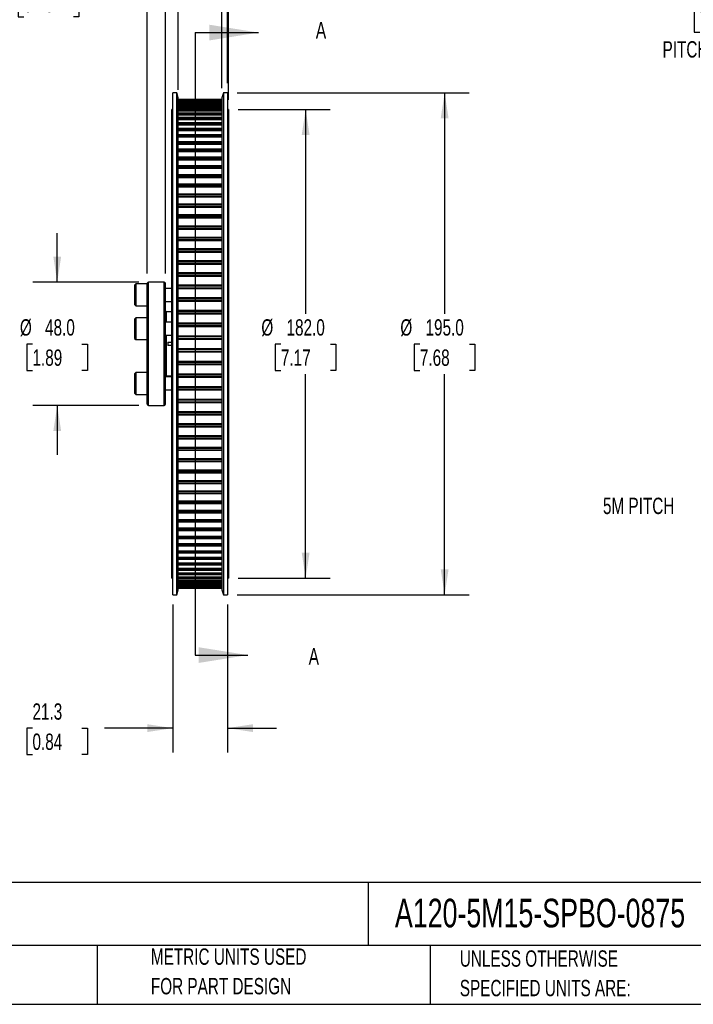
# Model space of a CAD drawing. Header units: millimetres. Extents: x 19 to 820, y 19 to 629.
# Tile 2 of 10: x 332 to 594, y 19 to 401. Entities that reach past the tile are written whole.
import ezdxf

# ---------------------------------------------------------------- set-up
doc = ezdxf.new("R2010")
doc.units = ezdxf.units.MM
doc.header["$LTSCALE"] = 3
doc.layers.add('DIMENSIONS', color=140, linetype='Continuous', lineweight=25)
doc.layers.add('TEXT', color=140, linetype='Continuous', lineweight=25)
doc.styles.add('SLDTEXTSTYLE0', font='TXT', dxfattribs={"width": 0.7})
doc.dimstyles.new('SLDDIMSTYLE0', dxfattribs={"dimtxt": 6.474023, "dimasz": 9.906, "dimexe": 0, "dimexo": 0.0625, "dimgap": 1.618506, "dimtad": 0, "dimtih": 1, "dimtoh": 1, "dimrnd": 1e-09, "dimzin": 4, "dimdsep": 46, "dimtxsty": 'SLDTEXTSTYLE0', "dimsah": 1, "dimcen": 0, "dimadec": 0, "dimazin": 1, "dimtfac": 1, "dimtofl": 0, "dimtmove": 0, "dimatfit": 3, "dimfxl": 0, "dimfrac": 2, "dimtolj": 1, "dimtzin": 12, "dimarcsym": 0})
doc.dimstyles.new('SLDDIMSTYLE3', dxfattribs={"dimtxt": 6.474023, "dimasz": 9.906, "dimexe": 0, "dimexo": 0.0625, "dimgap": 1.618506, "dimtad": 0, "dimtih": 1, "dimtoh": 1, "dimrnd": 1e-09, "dimzin": 4, "dimdsep": 46, "dimtxsty": 'SLDTEXTSTYLE0', "dimsah": 1, "dimcen": 0.09, "dimadec": 0, "dimazin": 1, "dimtfac": 1, "dimtmove": 0, "dimatfit": 0, "dimfxl": 0, "dimfrac": 2, "dimtolj": 1, "dimtzin": 12, "dimarcsym": 0})
doc.dimstyles.new('SLDDIMSTYLE4', dxfattribs={"dimtxt": 6.474023, "dimasz": 9.906, "dimexe": 0, "dimexo": 0.0625, "dimgap": 1.618506, "dimtad": 0, "dimtih": 1, "dimtoh": 1, "dimrnd": 1e-09, "dimzin": 12, "dimdsep": 46, "dimtxsty": 'SLDTEXTSTYLE0', "dimsah": 1, "dimcen": 0.09, "dimadec": 0, "dimazin": 3, "dimtfac": 1, "dimtofl": 0, "dimtmove": 0, "dimatfit": 3, "dimfxl": 0, "dimfrac": 2, "dimtolj": 1, "dimtzin": 12, "dimarcsym": 0})
doc.dimstyles.new('SLDDIMSTYLE5', dxfattribs={"dimtxt": 6.474023, "dimasz": 9.906, "dimexe": 0, "dimexo": 0.0625, "dimgap": 1.618506, "dimtad": 0, "dimtih": 1, "dimtoh": 1, "dimrnd": 1e-09, "dimzin": 4, "dimdsep": 46, "dimtxsty": 'SLDTEXTSTYLE0', "dimsah": 1, "dimcen": 0.09, "dimadec": 0, "dimazin": 1, "dimtfac": 1, "dimtofl": 0, "dimtmove": 0, "dimatfit": 3, "dimfxl": 0, "dimfrac": 2, "dimtolj": 1, "dimtzin": 12, "dimarcsym": 0})
doc.dimstyles.new('SLDDIMSTYLE6', dxfattribs={"dimtxt": 6.474023, "dimasz": 9.906, "dimexe": 0, "dimexo": 0.0625, "dimgap": 1.618506, "dimtad": 0, "dimtih": 1, "dimtoh": 1, "dimrnd": 1e-09, "dimzin": 12, "dimdsep": 46, "dimtxsty": 'SLDTEXTSTYLE0', "dimsah": 1, "dimcen": 0.09, "dimadec": 0, "dimazin": 3, "dimtfac": 1, "dimtmove": 0, "dimatfit": 0, "dimfxl": 0, "dimfrac": 2, "dimtolj": 1, "dimtzin": 12, "dimarcsym": 0})

# ---------------------------------------------------------------- blocks, each defined once
blk = doc.blocks.new('_D_3')
at = {"layer": 'DIMENSIONS'}
for p, q in [((393.43, 415.18), (393.43, 443.39)), ((410.43, 374.9), (410.43, 443.39)), ((454.45, 439.92), (452.27, 439.92)), ((452.27, 439.92), (452.27, 429.63)), ((473.68, 439.92), (475.86, 439.92)), ((475.86, 439.92), (475.86, 429.63)), ((393.43, 433.86), (374.38, 433.86)), ((410.43, 433.86), (438.06, 433.86)), ((452.27, 429.63), (454.45, 429.63)), ((475.86, 429.63), (473.68, 429.63)), ((393.43, 374.3), (393.43, 410.61))]:
    blk.add_line(p, q, dxfattribs=at)
for points in [[(393.43, 433.86), (383.53, 435.39), (383.53, 432.34)], [(410.43, 433.86), (420.34, 432.34), (420.34, 435.39)]]:
    blk.add_solid(points, dxfattribs=at)
at = {"layer": 'DIMENSIONS', "char_height": 6.35, "attachment_point": 1, "style": 'SLDTEXTSTYLE0'}
for s, insert in [('17.0', (454.45, 449.55)), ('0.67', (454.45, 437.82)), ('15MM BELT', (439.51, 426.08))]:
    blk.add_mtext(s, dxfattribs=dict(at, insert=insert))
blk = doc.blocks.new('_D_4')
at = {"layer": 'DIMENSIONS'}
for p, q in [((346.43, 299.59), (346.43, 318.64)), ((378.12, 299.59), (336.91, 299.59)), ((336.81, 275.5), (334.64, 275.5)), ((334.64, 275.5), (334.64, 265.21)), ((356.05, 275.5), (358.22, 275.5)), ((358.22, 275.5), (358.22, 265.21)), ((334.64, 265.21), (336.81, 265.21)), ((358.22, 265.21), (356.05, 265.21)), ((378.12, 251.59), (336.91, 251.59)), ((346.43, 251.59), (346.43, 232.54))]:
    blk.add_line(p, q, dxfattribs=at)
for points in [[(346.43, 299.59), (347.96, 309.5), (344.91, 309.5)], [(346.43, 251.59), (344.91, 241.69), (347.96, 241.69)]]:
    blk.add_solid(points, dxfattribs=at)
at = {"layer": 'DIMENSIONS', "char_height": 6.35, "attachment_point": 1, "style": 'SLDTEXTSTYLE0'}
for s, insert in [('%%c', (331.93, 285.14)), ('48.0', (341.7, 285.14)), ('1.89', (336.81, 273.4))]:
    blk.add_mtext(s, dxfattribs=dict(at, insert=insert))
blk = doc.blocks.new('_D_5')
at = {"layer": 'DIMENSIONS'}
for p, q in [((381.43, 302.9), (381.43, 422.42)), ((388.43, 302.9), (388.43, 422.42)), ((333.45, 412.89), (331.28, 412.89)), ((331.28, 412.89), (331.28, 402.6)), ((352.69, 412.89), (354.86, 412.89)), ((354.86, 412.89), (354.86, 402.6)), ((381.43, 412.89), (361.46, 412.89)), ((388.43, 412.89), (407.48, 412.89)), ((331.28, 402.6), (333.45, 402.6)), ((354.86, 402.6), (352.69, 402.6))]:
    blk.add_line(p, q, dxfattribs=at)
for points in [[(381.43, 412.89), (371.53, 414.42), (371.53, 411.37)], [(388.43, 412.89), (398.34, 411.37), (398.34, 414.42)]]:
    blk.add_solid(points, dxfattribs=at)
at = {"layer": 'DIMENSIONS', "char_height": 6.35, "attachment_point": 1, "style": 'SLDTEXTSTYLE0'}
for s, insert in [('7.0', (336.14, 422.53)), ('0.28', (333.45, 410.79))]:
    blk.add_mtext(s, dxfattribs=dict(at, insert=insert))
blk = doc.blocks.new('_D_6')
at = {"layer": 'DIMENSIONS'}
for p, q in [((381.43, 436.15), (381.43, 484.62)), ((412.57, 436.15), (412.57, 484.62)), ((336.81, 475.09), (334.64, 475.09)), ((334.64, 475.09), (334.64, 464.8)), ((356.05, 475.09), (358.22, 475.09)), ((358.22, 475.09), (358.22, 464.8)), ((381.43, 475.09), (364.82, 475.09)), ((412.57, 475.09), (381.43, 475.09)), ((334.64, 464.8), (336.81, 464.8)), ((358.22, 464.8), (356.05, 464.8)), ((381.43, 302.9), (381.43, 431.58)), ((412.57, 376.9), (412.57, 431.58))]:
    blk.add_line(p, q, dxfattribs=at)
for points in [[(381.43, 475.09), (391.34, 473.57), (391.34, 476.62)], [(412.57, 475.09), (402.66, 476.62), (402.66, 473.57)]]:
    blk.add_solid(points, dxfattribs=at)
at = {"layer": 'DIMENSIONS', "char_height": 6.35, "attachment_point": 1, "style": 'SLDTEXTSTYLE0'}
for s, insert in [('31.1', (336.81, 484.73)), ('1.23', (336.81, 472.99))]:
    blk.add_mtext(s, dxfattribs=dict(at, insert=insert))
blk = doc.blocks.new('_D_7')
at = {"layer": 'DIMENSIONS'}
for p, q in [((381.43, 436.15), (381.43, 520.62)), ((412.93, 436.15), (412.93, 520.62)), ((336.81, 511.09), (334.64, 511.09)), ((334.64, 511.09), (334.64, 500.8)), ((356.05, 511.09), (358.22, 511.09)), ((358.22, 511.09), (358.22, 500.8)), ((381.43, 511.09), (364.82, 511.09)), ((412.93, 511.09), (381.43, 511.09)), ((334.64, 500.8), (336.81, 500.8)), ((358.22, 500.8), (356.05, 500.8)), ((381.43, 302.9), (381.43, 431.58)), ((412.93, 370.4), (412.93, 431.58))]:
    blk.add_line(p, q, dxfattribs=at)
for points in [[(381.43, 511.09), (391.34, 509.57), (391.34, 512.62)], [(412.93, 511.09), (403.03, 512.62), (403.03, 509.57)]]:
    blk.add_solid(points, dxfattribs=at)
at = {"layer": 'DIMENSIONS', "char_height": 6.35, "attachment_point": 1, "style": 'SLDTEXTSTYLE0'}
for s, insert in [('31.5', (336.81, 520.73)), ('1.24', (336.81, 508.99))]:
    blk.add_mtext(s, dxfattribs=dict(at, insert=insert))
blk = doc.blocks.new('_D_8')
at = {"layer": 'DIMENSIONS'}
for p, q in [((416.74, 366.59), (452.46, 366.59)), ((442.93, 366.59), (442.93, 287.24)), ((433.31, 275.5), (431.14, 275.5)), ((431.14, 275.5), (431.14, 265.21)), ((452.55, 275.5), (454.72, 275.5)), ((454.72, 275.5), (454.72, 265.21)), ((431.14, 265.21), (433.31, 265.21)), ((454.72, 265.21), (452.55, 265.21)), ((442.93, 184.59), (442.93, 263.76)), ((416.74, 184.59), (452.46, 184.59))]:
    blk.add_line(p, q, dxfattribs=at)
for points in [[(442.93, 366.59), (441.41, 356.69), (444.46, 356.69)], [(442.93, 184.59), (444.46, 194.5), (441.41, 194.5)]]:
    blk.add_solid(points, dxfattribs=at)
at = {"layer": 'DIMENSIONS', "char_height": 6.35, "attachment_point": 1, "style": 'SLDTEXTSTYLE0'}
for s, insert in [('%%c', (425.73, 285.14)), ('182.0', (435.51, 285.14)), ('7.17', (433.31, 273.4))]:
    blk.add_mtext(s, dxfattribs=dict(at, insert=insert))
blk = doc.blocks.new('_D_9')
at = {"layer": 'DIMENSIONS'}
for p, q in [((416.38, 373.09), (506.46, 373.09)), ((496.93, 373.09), (496.93, 287.24)), ((487.31, 275.5), (485.14, 275.5)), ((485.14, 275.5), (485.14, 265.21)), ((506.55, 275.5), (508.72, 275.5)), ((508.72, 275.5), (508.72, 265.21)), ((485.14, 265.21), (487.31, 265.21)), ((508.72, 265.21), (506.55, 265.21)), ((496.93, 178.09), (496.93, 263.76)), ((416.38, 178.09), (506.46, 178.09))]:
    blk.add_line(p, q, dxfattribs=at)
for points in [[(496.93, 373.09), (495.41, 363.19), (498.46, 363.19)], [(496.93, 178.09), (498.46, 188), (495.41, 188)]]:
    blk.add_solid(points, dxfattribs=at)
at = {"layer": 'DIMENSIONS', "char_height": 6.35, "attachment_point": 1, "style": 'SLDTEXTSTYLE0'}
for s, insert in [('%%c', (479.73, 285.14)), ('195.0', (489.51, 285.14)), ('7.68', (487.31, 273.4))]:
    blk.add_mtext(s, dxfattribs=dict(at, insert=insert))
blk = doc.blocks.new('_D_10')
at = {"layer": 'DIMENSIONS'}
for p, q in [((391.3, 174.28), (391.3, 116.8)), ((412.57, 174.28), (412.57, 116.8)), ((336.81, 126.32), (334.64, 126.32)), ((334.64, 126.32), (334.64, 116.03)), ((356.05, 126.32), (358.22, 126.32)), ((358.22, 126.32), (358.22, 116.03)), ((391.3, 126.32), (364.82, 126.32)), ((412.57, 126.32), (431.62, 126.32)), ((334.64, 116.03), (336.81, 116.03)), ((358.22, 116.03), (356.05, 116.03))]:
    blk.add_line(p, q, dxfattribs=at)
for points in [[(391.3, 126.32), (381.39, 127.84), (381.39, 124.8)], [(412.57, 126.32), (422.47, 124.8), (422.47, 127.84)]]:
    blk.add_solid(points, dxfattribs=at)
at = {"layer": 'DIMENSIONS', "char_height": 6.35, "attachment_point": 1, "style": 'SLDTEXTSTYLE0'}
for s, insert in [('21.3', (336.81, 135.95)), ('0.84', (336.81, 124.22))]:
    blk.add_mtext(s, dxfattribs=dict(at, insert=insert))
blk = doc.blocks.new('_D_11')
at = {"layer": 'DIMENSIONS'}
for p, q in [((596.03, 406.99), (593.86, 406.99)), ((593.86, 406.99), (593.86, 396.7)), ((615.27, 406.99), (617.45, 406.99)), ((617.45, 406.99), (617.45, 396.7)), ((593.86, 396.7), (596.03, 396.7)), ((617.45, 396.7), (615.27, 396.7)), ((651.14, 397.59), (634.47, 397.59)), ((668.98, 361.29), (651.14, 397.59))]:
    blk.add_line(p, q, dxfattribs=at)
blk.add_solid([(668.98, 361.29), (665.98, 370.86), (663.24, 369.51)], dxfattribs=at)
at = {"layer": 'DIMENSIONS', "char_height": 6.35, "attachment_point": 1, "style": 'SLDTEXTSTYLE0'}
for s, insert in [('%%c', (588.45, 416.62)), ('191.0', (598.23, 416.62)), ('7.52', (596.03, 404.88)), ('PITCH DIA.', (581.59, 393.15))]:
    blk.add_mtext(s, dxfattribs=dict(at, insert=insert))

msp = doc.modelspace()

# ---------------------------------------------------------------- linework, layer by layer
for p, q in [((392.896, 373.092), (391.296, 373.092)), ((391.296, 275.592), (391.296, 373.092)), ((393.432, 371.092), (392.896, 373.092)), ((392.896, 275.592), (392.896, 373.092)), ((393.432, 275.592), (393.432, 371.092)), ((410.967, 373.092), (410.432, 371.092)), ((410.432, 371.092), (410.432, 180.092)), ((412.567, 373.092), (410.967, 373.092)), ((410.967, 373.092), (410.967, 178.092)), ((412.567, 373.092), (412.567, 178.092)), ((410.432, 370.489), (393.432, 370.489)), ((393.432, 370.488), (410.432, 370.488)), ((393.432, 370.47), (410.432, 370.47)), ((410.432, 370.248), (393.432, 370.248)), ((393.432, 370.247), (410.432, 370.247)), ((393.432, 370.191), (410.432, 370.191)), ((393.432, 369.878), (410.432, 369.878)), ((410.432, 369.749), (393.432, 369.749)), ((393.432, 369.747), (410.432, 369.747)), ((393.432, 369.652), (410.432, 369.652)), ((393.432, 369.325), (410.432, 369.325)), ((410.432, 368.993), (393.432, 368.993)), ((393.432, 368.988), (410.432, 368.988)), ((393.432, 368.856), (410.432, 368.856)), ((393.432, 368.516), (410.432, 368.516)), ((410.432, 367.981), (393.432, 367.981)), ((393.432, 367.973), (410.432, 367.973)), ((393.432, 367.804), (410.432, 367.804)), ((393.432, 367.452), (410.432, 367.452)), ((391.296, 366.592), (390.932, 366.592)), ((390.932, 275.592), (390.932, 366.592)), ((410.432, 366.717), (393.432, 366.717)), ((393.432, 366.705), (410.432, 366.705)), ((393.432, 366.5), (410.432, 366.5)), ((393.432, 366.137), (410.432, 366.137)), ((410.432, 365.205), (393.432, 365.205)), ((393.432, 365.188), (410.432, 365.188)), ((393.432, 364.946), (410.432, 364.946)), ((393.432, 364.573), (410.432, 364.573)), ((410.432, 363.447), (393.432, 363.447)), ((393.432, 363.425), (410.432, 363.425)), ((412.932, 366.592), (412.567, 366.592)), ((412.932, 366.592), (412.932, 184.592)), ((393.432, 363.148), (410.432, 363.148)), ((393.432, 362.765), (410.432, 362.765)), ((410.432, 361.449), (393.432, 361.449)), ((393.432, 361.421), (410.432, 361.421)), ((393.432, 361.109), (410.432, 361.109)), ((393.432, 360.719), (410.432, 360.719)), ((410.432, 359.217), (393.432, 359.217)), ((393.432, 359.182), (410.432, 359.182)), ((393.432, 358.836), (410.432, 358.836)), ((393.432, 358.439), (410.432, 358.439)), ((410.432, 356.757), (393.432, 356.757)), ((393.432, 356.713), (410.432, 356.713)), ((393.432, 356.335), (410.432, 356.335)), ((393.432, 355.932), (410.432, 355.932)), ((410.432, 354.075), (393.432, 354.075)), ((393.432, 354.023), (410.432, 354.023)), ((393.432, 353.613), (410.432, 353.613)), ((393.432, 353.204), (410.432, 353.204)), ((410.432, 351.178), (393.432, 351.178)), ((393.432, 351.117), (410.432, 351.117)), ((393.432, 350.677), (410.432, 350.677)), ((393.432, 350.264), (410.432, 350.264)), ((410.432, 348.075), (393.432, 348.075)), ((393.432, 348.004), (410.432, 348.004)), ((393.432, 347.534), (410.432, 347.534)), ((393.432, 347.12), (410.432, 347.12)), ((410.432, 344.775), (393.432, 344.775)), ((393.432, 344.693), (410.432, 344.693)), ((393.432, 344.195), (410.432, 344.195)), ((393.432, 343.779), (410.432, 343.779)), ((410.432, 341.285), (393.432, 341.285)), ((393.432, 341.193), (410.432, 341.193)), ((393.432, 340.668), (410.432, 340.668)), ((393.432, 340.251), (410.432, 340.251)), ((410.432, 337.617), (393.432, 337.617)), ((393.432, 337.512), (410.432, 337.512)), ((393.432, 336.962), (410.432, 336.962)), ((393.432, 336.547), (410.432, 336.547)), ((410.432, 333.779), (393.432, 333.779)), ((393.432, 333.662), (410.432, 333.662)), ((393.432, 333.088), (410.432, 333.088)), ((393.432, 332.675), (410.432, 332.675)), ((410.432, 329.782), (393.432, 329.782)), ((393.432, 329.653), (410.432, 329.653)), ((393.432, 329.057), (410.432, 329.057)), ((393.432, 328.646), (410.432, 328.646)), ((410.432, 325.638), (393.432, 325.638)), ((393.432, 325.496), (410.432, 325.496)), ((393.432, 324.879), (410.432, 324.879)), ((393.432, 324.473), (410.432, 324.473)), ((410.432, 321.358), (393.432, 321.358)), ((393.432, 321.202), (410.432, 321.202)), ((393.432, 320.566), (410.432, 320.566)), ((393.432, 320.165), (410.432, 320.165)), ((410.432, 316.952), (393.432, 316.952)), ((393.432, 316.783), (410.432, 316.783)), ((393.432, 316.13), (410.432, 316.13)), ((393.432, 315.735), (410.432, 315.735)), ((410.432, 312.435), (393.432, 312.435)), ((393.432, 312.25), (410.432, 312.25)), ((393.432, 311.582), (410.432, 311.582)), ((393.432, 311.195), (410.432, 311.195)), ((410.432, 307.817), (393.432, 307.817)), ((393.432, 307.618), (410.432, 307.618)), ((393.432, 306.936), (410.432, 306.936)), ((393.432, 306.557), (410.432, 306.557)), ((410.432, 303.111), (393.432, 303.111)), ((393.432, 302.898), (410.432, 302.898)), ((393.432, 302.204), (410.432, 302.204)), ((376.932, 298.842), (376.432, 298.342)), ((376.432, 298.342), (376.432, 290.842)), ((381.432, 298.842), (376.932, 298.842)), ((376.932, 298.842), (376.932, 290.342)), ((381.432, 275.592), (381.432, 299.092)), ((387.932, 299.592), (381.932, 299.592)), ((381.932, 275.592), (381.932, 299.592)), ((387.932, 275.592), (387.932, 299.592)), ((388.432, 275.592), (388.432, 299.092)), ((393.432, 301.835), (410.432, 301.835)), ((410.432, 298.331), (393.432, 298.331)), ((390.932, 297.092), (388.432, 297.092)), ((393.432, 298.102), (410.432, 298.102)), ((393.432, 297.399), (410.432, 297.399)), ((393.432, 297.041), (410.432, 297.041)), ((376.432, 290.842), (376.932, 290.342)), ((388.432, 292.092), (390.932, 292.092)), ((410.432, 293.49), (393.432, 293.49)), ((393.432, 293.246), (410.432, 293.246)), ((393.432, 292.534), (410.432, 292.534)), ((393.432, 292.188), (410.432, 292.188)), ((376.932, 290.342), (381.432, 290.342)), ((389.432, 288.005), (388.832, 288.005)), ((388.832, 283.964), (388.832, 288.005)), ((389.432, 288.005), (389.432, 287.99)), ((390.932, 287.99), (389.432, 287.99)), ((410.432, 288.6), (393.432, 288.6)), ((393.432, 288.34), (410.432, 288.34)), ((393.432, 287.623), (410.432, 287.623)), ((393.432, 287.289), (410.432, 287.289)), ((376.932, 285.714), (376.432, 285.214)), ((376.432, 285.214), (376.432, 277.714)), ((381.432, 285.714), (376.932, 285.714)), ((376.932, 285.714), (376.932, 277.214)), ((390.932, 283.964), (388.432, 283.964)), ((410.432, 283.675), (393.432, 283.675)), ((393.432, 283.4), (410.432, 283.4)), ((393.432, 282.679), (410.432, 282.679)), ((393.432, 282.358), (410.432, 282.358)), ((376.432, 277.714), (376.932, 277.214)), ((376.932, 277.214), (381.432, 277.214)), ((381.432, 252.092), (381.432, 275.592)), ((381.932, 251.592), (381.932, 275.592)), ((387.932, 251.592), (387.932, 275.592)), ((388.432, 278.964), (390.932, 278.964)), ((388.432, 252.092), (388.432, 275.592)), ((388.832, 275.592), (388.832, 278.964)), ((388.832, 263.18), (388.832, 275.592)), ((389.432, 276.192), (390.932, 276.192)), ((389.432, 276.192), (389.432, 274.992)), ((390.932, 184.592), (390.932, 275.592)), ((391.296, 178.092), (391.296, 275.592)), ((392.896, 178.092), (392.896, 275.592)), ((393.432, 278.729), (410.432, 278.729)), ((393.432, 278.439), (410.432, 278.439)), ((393.432, 277.715), (410.432, 277.715)), ((393.432, 277.409), (410.432, 277.409)), ((393.432, 180.092), (393.432, 275.592)), ((390.932, 274.992), (389.432, 274.992)), ((393.432, 273.775), (410.432, 273.775)), ((393.432, 273.469), (410.432, 273.469)), ((393.432, 272.746), (410.432, 272.746)), ((393.432, 272.455), (410.432, 272.455)), ((393.432, 268.826), (410.432, 268.826)), ((393.432, 268.506), (410.432, 268.506)), ((393.432, 267.784), (410.432, 267.784)), ((376.932, 264.471), (376.432, 263.971)), ((376.432, 263.971), (376.432, 262.425)), ((381.432, 264.471), (376.932, 264.471)), ((376.932, 264.471), (376.932, 262.719)), ((393.432, 267.509), (410.432, 267.509)), ((393.432, 263.895), (410.432, 263.895)), ((376.432, 262.425), (376.432, 256.471)), ((376.932, 262.719), (376.932, 255.971)), ((390.932, 262.721), (388.432, 262.721)), ((388.832, 263.18), (389.432, 263.18)), ((389.432, 263.194), (390.932, 263.194)), ((389.432, 263.194), (389.432, 263.18)), ((393.432, 263.561), (410.432, 263.561)), ((393.432, 262.844), (410.432, 262.844)), ((393.432, 262.584), (410.432, 262.584)), ((376.432, 256.471), (376.932, 255.971)), ((388.432, 257.721), (390.932, 257.721)), ((393.432, 258.997), (410.432, 258.997)), ((393.432, 258.65), (410.432, 258.65)), ((393.432, 257.939), (410.432, 257.939)), ((393.432, 257.695), (410.432, 257.695)), ((376.932, 255.971), (381.432, 255.971)), ((393.432, 254.144), (410.432, 254.144)), ((393.432, 253.785), (410.432, 253.785)), ((393.432, 253.082), (410.432, 253.082)), ((393.432, 252.853), (410.432, 252.853)), ((381.932, 251.592), (387.932, 251.592)), ((393.432, 249.349), (410.432, 249.349)), ((393.432, 248.98), (410.432, 248.98)), ((393.432, 248.287), (410.432, 248.287)), ((393.432, 248.073), (410.432, 248.073)), ((393.432, 244.627), (410.432, 244.627)), ((393.432, 244.248), (410.432, 244.248)), ((393.432, 243.567), (410.432, 243.567)), ((393.432, 243.368), (410.432, 243.368)), ((393.432, 239.989), (410.432, 239.989)), ((393.432, 239.602), (410.432, 239.602)), ((393.432, 238.934), (410.432, 238.934)), ((393.432, 238.75), (410.432, 238.75)), ((393.432, 235.449), (410.432, 235.449)), ((393.432, 235.055), (410.432, 235.055)), ((393.432, 234.402), (410.432, 234.402)), ((393.432, 234.232), (410.432, 234.232)), ((393.432, 231.02), (410.432, 231.02)), ((393.432, 230.619), (410.432, 230.619)), ((393.432, 229.983), (410.432, 229.983)), ((393.432, 229.827), (410.432, 229.827)), ((393.432, 226.712), (410.432, 226.712)), ((393.432, 226.305), (410.432, 226.305)), ((393.432, 225.689), (410.432, 225.689)), ((393.432, 225.546), (410.432, 225.546)), ((393.432, 222.538), (410.432, 222.538)), ((393.432, 222.127), (410.432, 222.127)), ((393.432, 221.531), (410.432, 221.531)), ((393.432, 221.402), (410.432, 221.402)), ((393.432, 218.51), (410.432, 218.51)), ((393.432, 218.096), (410.432, 218.096)), ((393.432, 217.522), (410.432, 217.522)), ((393.432, 217.406), (410.432, 217.406)), ((393.432, 214.638), (410.432, 214.638)), ((393.432, 214.222), (410.432, 214.222)), ((393.432, 213.672), (410.432, 213.672)), ((393.432, 213.568), (410.432, 213.568)), ((393.432, 210.933), (410.432, 210.933)), ((393.432, 210.516), (410.432, 210.516)), ((393.432, 209.992), (410.432, 209.992)), ((393.432, 209.899), (410.432, 209.899)), ((393.432, 207.405), (410.432, 207.405)), ((393.432, 206.989), (410.432, 206.989)), ((393.432, 206.491), (410.432, 206.491)), ((393.432, 206.41), (410.432, 206.41)), ((393.432, 204.065), (410.432, 204.065)), ((393.432, 203.65), (410.432, 203.65)), ((393.432, 203.18), (410.432, 203.18)), ((393.432, 203.109), (410.432, 203.109)), ((393.432, 200.92), (410.432, 200.92)), ((393.432, 200.508), (410.432, 200.508)), ((393.432, 200.067), (410.432, 200.067)), ((393.432, 200.006), (410.432, 200.006)), ((393.432, 197.98), (410.432, 197.98)), ((393.432, 197.572), (410.432, 197.572)), ((393.432, 197.162), (410.432, 197.162)), ((393.432, 197.11), (410.432, 197.11)), ((393.432, 195.253), (410.432, 195.253)), ((393.432, 194.849), (410.432, 194.849)), ((393.432, 194.471), (410.432, 194.471)), ((393.432, 194.428), (410.432, 194.428)), ((393.432, 192.746), (410.432, 192.746)), ((393.432, 192.348), (410.432, 192.348)), ((393.432, 192.003), (410.432, 192.003)), ((393.432, 191.967), (410.432, 191.967)), ((393.432, 190.466), (410.432, 190.466)), ((393.432, 190.075), (410.432, 190.075)), ((393.432, 189.764), (410.432, 189.764)), ((393.432, 189.735), (410.432, 189.735)), ((393.432, 188.419), (410.432, 188.419)), ((393.432, 188.037), (410.432, 188.037)), ((393.432, 187.76), (410.432, 187.76)), ((393.432, 187.737), (410.432, 187.737)), ((390.932, 184.592), (391.296, 184.592)), ((393.432, 186.611), (410.432, 186.611)), ((393.432, 186.238), (410.432, 186.238)), ((393.432, 185.997), (410.432, 185.997)), ((393.432, 185.98), (410.432, 185.98)), ((393.432, 185.048), (410.432, 185.048)), ((393.432, 184.684), (410.432, 184.684)), ((393.432, 184.479), (410.432, 184.479)), ((393.432, 184.467), (410.432, 184.467)), ((393.432, 183.732), (410.432, 183.732)), ((412.567, 184.592), (412.932, 184.592)), ((392.896, 178.092), (393.432, 180.092)), ((393.432, 183.38), (410.432, 183.38)), ((393.432, 183.211), (410.432, 183.211)), ((393.432, 183.203), (410.432, 183.203)), ((393.432, 182.668), (410.432, 182.668)), ((393.432, 182.328), (410.432, 182.328)), ((393.432, 182.196), (410.432, 182.196)), ((393.432, 182.192), (410.432, 182.192)), ((393.432, 181.859), (410.432, 181.859)), ((393.432, 181.532), (410.432, 181.532)), ((393.432, 181.438), (410.432, 181.438)), ((393.432, 181.435), (410.432, 181.435)), ((393.432, 181.307), (410.432, 181.307)), ((393.432, 180.994), (410.432, 180.994)), ((393.432, 180.937), (410.432, 180.937)), ((393.432, 180.936), (410.432, 180.936)), ((393.432, 180.715), (410.432, 180.715)), ((393.432, 180.696), (410.432, 180.696)), ((393.432, 180.696), (410.432, 180.696)), ((410.432, 180.092), (410.967, 178.092)), ((391.296, 178.092), (392.896, 178.092)), ((410.967, 178.092), (412.567, 178.092))]:
    msp.add_line(p, q)
for centre, radius, start, end in [((381.932, 299.092), 0.5, 90, 180), ((387.932, 299.092), 0.5, 0, 90), ((388.832, 288.405), 0.4, 180, 270), ((388.832, 262.78), 0.4, 90, 180), ((381.932, 252.092), 0.5, 180, 270), ((387.932, 252.092), 0.5, 270, 0)]:
    msp.add_arc(centre, radius, start, end)
at = {"layer": 'TEXT'}
for p, q in [((400.007, 396.492), (400.007, 154.692)), ((819.15, 66.378), (19.05, 66.378)), ((467.277, 66.378), (467.277, 41.91)), ((819.15, 41.91), (19.05, 41.91)), ((361.939, 41.91), (361.939, 19.05)), ((491.341, 41.91), (491.341, 19.05)), ((19.05, 19.05), (819.15, 19.05))]:
    msp.add_line(p, q, dxfattribs=at)
at = {"layer": 'TEXT', "linetype": 'Continuous'}
for p, q in [((400.007, 396.492), (424.621, 396.492)), ((400.007, 154.692), (420.442, 154.692))]:
    msp.add_line(p, q, dxfattribs=at)
at = {"layer": 'TEXT'}
for points in [[(424.621, 396.492), (405.571, 399.54), (405.571, 393.444)], [(420.442, 154.692), (401.392, 157.74), (401.392, 151.644)]]:
    msp.add_solid(points, dxfattribs=at)

# ---------------------------------------------------------------- texts
at = {"layer": 'TEXT', "style": 'SLDTEXTSTYLE0'}
for s, insert, char_height, attachment_point in [('A', (446.88, 400.589), 6.474, 1), ('5M PITCH', (572.308, 215.825), 6.35, 2), ('A', (444.095, 157.396), 6.474, 1), ('A120-5M15-SPBO-0875', (477.623, 60.056), 11.1125, 1), ('METRIC UNITS USED', (382.813, 40.748), 6.35, 1), ('UNLESS OTHERWISE', (502.824, 40.002), 6.35, 1), ('FOR PART DESIGN', (382.813, 29.281), 6.35, 1), ('SPECIFIED UNITS ARE:', (502.824, 28.535), 6.35, 1)]:
    msp.add_mtext(s, dxfattribs=dict(at, insert=insert, char_height=char_height, attachment_point=attachment_point))

# ---------------------------------------------------------------- dimensions: what is measured, and where the dimension line sits
at = {"layer": 'DIMENSIONS'}
for base, p1, p2, dimstyle, picture, middle in [((381.432, 511.092), (412.932, 366.592), (381.432, 299.092), 'SLDDIMSTYLE4', '_D_7', (346.432, 511.092)), ((381.4315, 475.0922), (412.5674, 373.0922), (381.4315, 299.0922), 'SLDDIMSTYLE4', '_D_6', (346.4315, 475.0922)), ((388.432, 412.893), (381.432, 299.092), (388.432, 299.092), 'SLDDIMSTYLE3', '_D_5', (343.069, 412.893)), ((391.296, 126.32), (412.567, 178.092), (391.296, 178.092), 'SLDDIMSTYLE6', '_D_10', (346.432, 126.32))]:
    dim = msp.add_linear_dim(base=base, p1=p1, p2=p2, dimstyle=dimstyle, dxfattribs=at)
    dim.commit()
    dim.dimension.update_dxf_attribs({"geometry": picture, "text_midpoint": middle, "dimtype": 160})
dim = msp.add_linear_dim(base=(410.432, 433.864), p1=(393.432, 370.489), p2=(410.432, 371.092), text='<>\\P15MM BELT', dimstyle='SLDDIMSTYLE3', dxfattribs=at)
dim.commit()
dim.dimension.update_dxf_attribs({"geometry": '_D_3', "text_midpoint": (464.066, 433.864), "dimtype": 160})
dim = msp.add_diameter_dim_2p(p1=(753.213, 189.891), p2=(668.979, 361.294), text='<>\\PPITCH DIA.', dimstyle='SLDDIMSTYLE0', dxfattribs=at)
dim.commit()
dim.dimension.update_dxf_attribs({"geometry": '_D_11', "text_midpoint": (605.653, 400.932), "dimtype": 163})
for base, p1, p2, dimstyle, picture, middle in [((496.932, 178.092), (412.567, 373.092), (412.567, 178.092), 'SLDDIMSTYLE5', '_D_9', (496.932, 275.5)), ((442.932, 184.592), (412.932, 366.592), (412.932, 184.592), 'SLDDIMSTYLE5', '_D_8', (442.932, 275.5)), ((346.432, 251.592), (381.932, 299.592), (381.932, 251.592), 'SLDDIMSTYLE3', '_D_4', (346.432, 275.5))]:
    dim = msp.add_linear_dim(base=base, p1=p1, p2=p2, angle=90, text='%%c<>', dimstyle=dimstyle, dxfattribs=at)
    dim.commit()
    dim.dimension.update_dxf_attribs({"geometry": picture, "text_midpoint": middle, "dimtype": 160})

doc.saveas('drawing.dxf')
